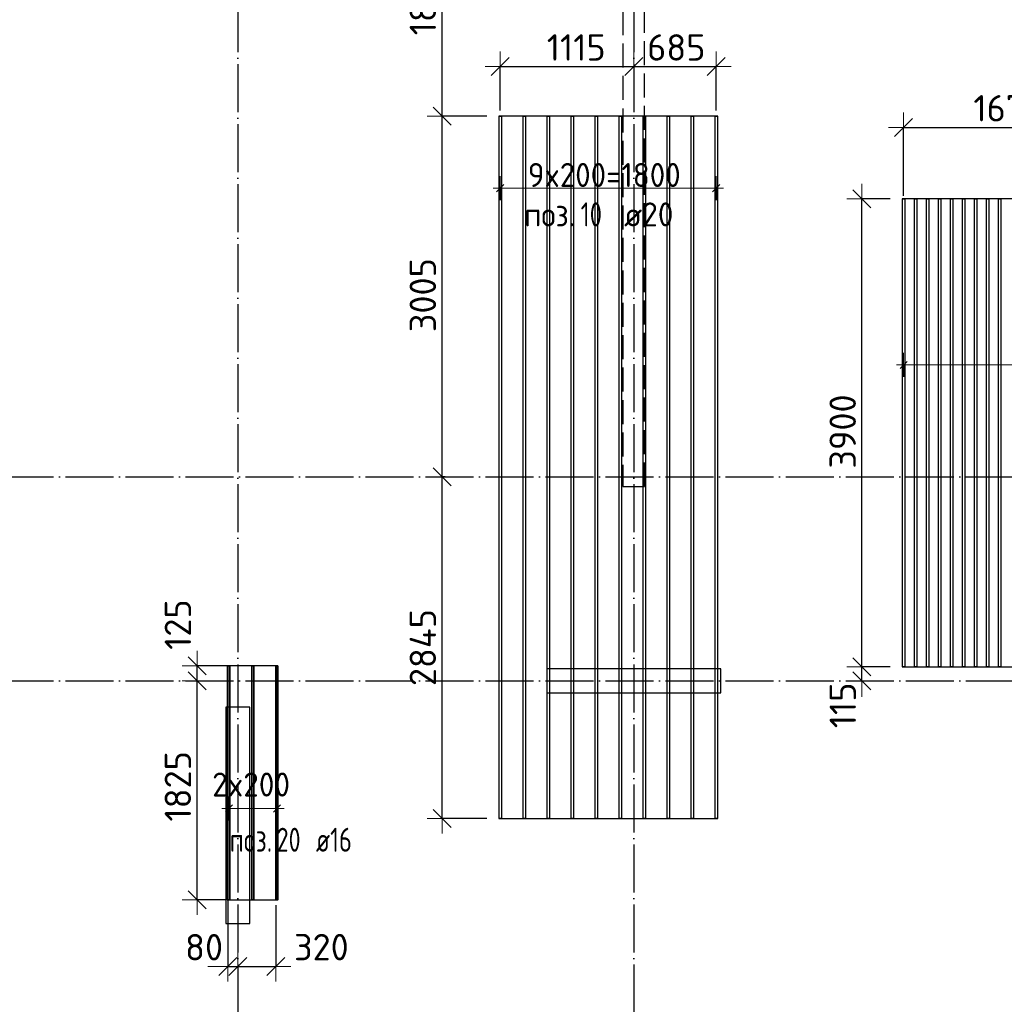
# Model space of a CAD drawing. Header units: millimetres. Extents: x 13527 to 139154, y -122592 to 61893.
# Tile 26 of 130: x 97823 to 106028, y -55994 to -47791. Entities that reach past the tile are written whole.
import ezdxf

# ---------------------------------------------------------------- set-up
doc = ezdxf.new("R2010")
doc.units = ezdxf.units.MM
doc.header["$PDMODE"] = 65
for name, pattern in [('______11', [500, 400, -50, 0, -50]), ('______2', [270, 200, -70]), ('______5', [1100, 800, -100, 100, -100])]:
    doc.linetypes.add(name, pattern=pattern)
doc.layers.add('Арм.стержн.Доп. Арм ниж.зоны У', color=7, linetype='Continuous', lineweight=35, true_color=0x1cff1c)
doc.layers.add('Осевая линия_ общее', color=7, linetype='______5', lineweight=13, true_color=0xa0a0a0)
for name, color, linetype, lineweight in [('Колонна (1)', 7, 'Continuous', 35), ('Колонна (2)', 7, 'Continuous', 35), ('Размерная линия_ общее', 7, 'Continuous', 13), ('Стена_ общее', 7, 'Continuous', 35)]:
    doc.layers.add(name, color=color, linetype=linetype, lineweight=lineweight)
doc.styles.add('ISOCPEUR', font='isocpeur.ttf')
doc.dimstyles.new('DIMSTYLE_3', dxfattribs={"dimtxt": 220, "dimasz": 250, "dimexe": 0, "dimexo": 0, "dimgap": 110, "dimtad": 2, "dimdec": 0, "dimrnd": 5, "dimzin": 12, "dimdsep": 46, "dimtxsty": 'ISOCPEUR', "dimblk1": 'ALL_ML_STRICH', "dimblk2": 'ALL_ML_STRICH', "dimsah": 1, "dimcen": 0, "dimclrd": 7, "dimclre": 256, "dimclrt": 7, "dimadec": 0, "dimazin": 0, "dimtfac": 1, "dimtdec": 0, "dimtix": 1, "dimtmove": 2, "dimatfit": 3, "dimfxl": 0, "dimtvp": 1.2, "dimtzin": 0, "dimlwd": 0, "dimlwe": -3, "dimarcsym": 0})
doc.dimstyles.new('DIMSTYLE_5', dxfattribs={"dimtxt": 220, "dimasz": 250, "dimexe": 0, "dimexo": 0, "dimgap": 110, "dimtad": 2, "dimdec": 0, "dimrnd": 5, "dimzin": 12, "dimdsep": 46, "dimtxsty": 'ISOCPEUR', "dimblk1": 'ALL_ML_STRICH', "dimblk2": 'ALL_ML_STRICH', "dimsah": 1, "dimcen": 0, "dimclrd": 7, "dimclre": 256, "dimclrt": 7, "dimadec": 0, "dimazin": 0, "dimtfac": 1, "dimtdec": 0, "dimtix": 1, "dimtmove": 2, "dimatfit": 3, "dimfxl": 0, "dimtzin": 0, "dimlwd": 0, "dimlwe": -3, "dimarcsym": 0})

# ---------------------------------------------------------------- blocks, each defined once
blk = doc.blocks.new('СЛОЖНЫЙ_ОБЪЕКТ_3')
at = {"layer": 'Колонна (1)', "color": 9, "lineweight": -3, "true_color": 0xc7c7c7, "transparency": 33554687}
for p, q in [((99540, -53520), (99540, -55320)), ((99740, -53520), (99540, -53520)), ((99740, -55320), (99740, -53520)), ((99540, -55320), (99740, -55320))]:
    blk.add_line(p, q, dxfattribs=at)
at = {"layer": 'Колонна (2)', "color": 9, "lineweight": -3, "true_color": 0xc7c7c7, "transparency": 33554687}
for p, q in [((102215, -53200), (102215, -53400)), ((103665, -53200), (102215, -53200)), ((103665, -53400), (103665, -53200)), ((102215, -53400), (103665, -53400))]:
    blk.add_line(p, q, dxfattribs=at)
at = {"layer": 'Стена_ общее', "color": 9, "linetype": '______2', "lineweight": -3, "true_color": 0xc7c7c7, "transparency": 33554687}
for p, q in [((102850, -46100), (102850, -51680)), ((103030, -51680), (103030, -46100)), ((102850, -51680), (103030, -51680))]:
    blk.add_line(p, q, dxfattribs=at)
blk = doc.blocks.new('ALL_ML_STRICH')
at = {"color": 0, "linetype": 'ByBlock', "lineweight": -2}
for p, q in [((0, -0.5), (0, 0.5)), ((-1, 0), (0.5, 0)), ((-0.3, -0.3), (0.3, 0.3))]:
    blk.add_line(p, q, dxfattribs=at)
blk = doc.blocks.new('*D225')
at = {"layer": 'DEFPOINTS', "color": 7, "linetype": 'Continuous', "lineweight": 13, "transparency": 33554687}
for p in [(101468.4, -51600), (101342.2, -54444.9), (101814.5, -54444.9)]:
    blk.add_point(p, dxfattribs=at)
at = {"layer": 'Размерная линия_ общее', "color": 253, "linetype": 'Continuous', "lineweight": -2, "true_color": 0xa0a0a0, "transparency": 33554687}
for p, q in [((101368.4, -51600), (101342.2, -51600)), ((101714.5, -54444.9), (101342.2, -54444.9))]:
    blk.add_line(p, q, dxfattribs=at)
at = {"layer": 'Размерная линия_ общее', "color": 7, "linetype": 'Continuous', "lineweight": -2, "transparency": 33554687}
blk.add_line((101342.2, -54444.9), (101342.2, -51600), dxfattribs=at)
at = {"layer": 'Размерная линия_ общее', "color": 7, "linetype": 'Continuous', "lineweight": 13, "transparency": 33554687, "xscale": 250, "yscale": 250, "zscale": 250}
for p, rotation in [((101342.2, -51600), 90), ((101342.2, -54444.9), 270)]:
    blk.add_blockref('ALL_ML_STRICH', p, dxfattribs=dict(at, rotation=rotation))
at = {"layer": 'Размерная линия_ общее', "color": 7, "linetype": 'Continuous', "lineweight": 13, "transparency": 33554687, "insert": (101182.2, -53022.4), "char_height": 220, "width": 880, "attachment_point": 5, "rotation": 90, "style": 'ISOCPEUR'}
blk.add_mtext('\\A1;{2845}', dxfattribs=at)
blk = doc.blocks.new('*D226')
at = {"layer": 'DEFPOINTS', "color": 7, "linetype": 'Continuous', "lineweight": 13, "transparency": 33554687}
for p in [(101814.5, -48594.9), (101342.2, -51600), (101468.4, -51600)]:
    blk.add_point(p, dxfattribs=at)
at = {"layer": 'Размерная линия_ общее', "color": 253, "linetype": 'Continuous', "lineweight": -2, "true_color": 0xa0a0a0, "transparency": 33554687}
for p, q in [((101714.5, -48594.9), (101342.2, -48594.9)), ((101368.4, -51600), (101342.2, -51600))]:
    blk.add_line(p, q, dxfattribs=at)
at = {"layer": 'Размерная линия_ общее', "color": 7, "linetype": 'Continuous', "lineweight": -2, "transparency": 33554687}
blk.add_line((101342.2, -51600), (101342.2, -48594.9), dxfattribs=at)
at = {"layer": 'Размерная линия_ общее', "color": 7, "linetype": 'Continuous', "lineweight": 13, "transparency": 33554687, "xscale": 250, "yscale": 250, "zscale": 250}
for p, rotation in [((101342.2, -48594.9), 90), ((101342.2, -51600), 270)]:
    blk.add_blockref('ALL_ML_STRICH', p, dxfattribs=dict(at, rotation=rotation))
at = {"layer": 'Размерная линия_ общее', "color": 7, "linetype": 'Continuous', "lineweight": 13, "transparency": 33554687, "insert": (101182.2, -50086.4), "char_height": 220, "width": 880, "attachment_point": 5, "rotation": 90, "style": 'ISOCPEUR'}
blk.add_mtext('\\A1;{3005}', dxfattribs=at)
blk = doc.blocks.new('*D227')
at = {"layer": 'DEFPOINTS', "color": 7, "linetype": 'Continuous', "lineweight": 13, "transparency": 33554687}
for p in [(101888, -46711.7), (101342.2, -48594.9), (101814.5, -48594.9)]:
    blk.add_point(p, dxfattribs=at)
at = {"layer": 'Размерная линия_ общее', "color": 253, "linetype": 'Continuous', "lineweight": -2, "true_color": 0xa0a0a0, "transparency": 33554687}
for p, q in [((101788, -46711.7), (101342.2, -46711.7)), ((101714.5, -48594.9), (101342.2, -48594.9))]:
    blk.add_line(p, q, dxfattribs=at)
at = {"layer": 'Размерная линия_ общее', "color": 7, "linetype": 'Continuous', "lineweight": -2, "transparency": 33554687}
blk.add_line((101342.2, -48594.9), (101342.2, -46711.7), dxfattribs=at)
at = {"layer": 'Размерная линия_ общее', "color": 7, "linetype": 'Continuous', "lineweight": 13, "transparency": 33554687, "xscale": 250, "yscale": 250, "zscale": 250}
for p, rotation in [((101342.2, -46711.7), 90), ((101342.2, -48594.9), 270)]:
    blk.add_blockref('ALL_ML_STRICH', p, dxfattribs=dict(at, rotation=rotation))
at = {"layer": 'Размерная линия_ общее', "color": 7, "linetype": 'Continuous', "lineweight": 13, "transparency": 33554687, "insert": (101182.2, -47620.3), "char_height": 220, "width": 880, "attachment_point": 5, "rotation": 90, "style": 'ISOCPEUR'}
blk.add_mtext('\\A1;{1885}', dxfattribs=at)
blk = doc.blocks.new('*D231')
at = {"layer": 'DEFPOINTS', "color": 7, "linetype": 'Continuous', "lineweight": 13, "transparency": 33554687}
for p in [(105176.5, -53183.2), (104840.9, -53300), (104942.6, -53300)]:
    blk.add_point(p, dxfattribs=at)
at = {"layer": 'Размерная линия_ общее', "color": 253, "linetype": 'Continuous', "lineweight": -2, "true_color": 0xa0a0a0, "transparency": 33554687}
for p, q in [((105076.5, -53183.2), (104840.9, -53183.2)), ((104842.6, -53300), (104840.9, -53300))]:
    blk.add_line(p, q, dxfattribs=at)
at = {"layer": 'Размерная линия_ общее', "color": 7, "linetype": 'Continuous', "lineweight": -2, "transparency": 33554687}
blk.add_line((104840.9, -53300), (104840.9, -53183.2), dxfattribs=at)
at = {"layer": 'Размерная линия_ общее', "color": 7, "linetype": 'Continuous', "lineweight": 13, "transparency": 33554687, "xscale": 250, "yscale": 250, "zscale": 250}
for p, rotation in [((104840.9, -53300), 270), ((104840.9, -53183.2), 90)]:
    blk.add_blockref('ALL_ML_STRICH', p, dxfattribs=dict(at, rotation=rotation))
at = {"layer": 'Размерная линия_ общее', "color": 7, "linetype": 'Continuous', "lineweight": 13, "transparency": 33554687, "insert": (104681.7, -53503.7), "char_height": 220, "width": 660, "attachment_point": 5, "rotation": 90, "style": 'ISOCPEUR'}
blk.add_mtext('\\A1;{115}', dxfattribs=at)
blk = doc.blocks.new('*D232')
at = {"layer": 'DEFPOINTS', "color": 7, "linetype": 'Continuous', "lineweight": 13, "transparency": 33554687}
for p in [(105176.5, -49283.2), (104840.9, -53183.2), (105176.5, -53183.2)]:
    blk.add_point(p, dxfattribs=at)
at = {"layer": 'Размерная линия_ общее', "color": 253, "linetype": 'Continuous', "lineweight": -2, "true_color": 0xa0a0a0, "transparency": 33554687}
for p, q in [((105076.5, -49283.2), (104840.9, -49283.2)), ((105076.5, -53183.2), (104840.9, -53183.2))]:
    blk.add_line(p, q, dxfattribs=at)
at = {"layer": 'Размерная линия_ общее', "color": 7, "linetype": 'Continuous', "lineweight": -2, "transparency": 33554687}
blk.add_line((104840.9, -53183.2), (104840.9, -49283.2), dxfattribs=at)
at = {"layer": 'Размерная линия_ общее', "color": 7, "linetype": 'Continuous', "lineweight": 13, "transparency": 33554687, "xscale": 250, "yscale": 250, "zscale": 250}
for p, rotation in [((104840.9, -49283.2), 90), ((104840.9, -53183.2), 270)]:
    blk.add_blockref('ALL_ML_STRICH', p, dxfattribs=dict(at, rotation=rotation))
at = {"layer": 'Размерная линия_ общее', "color": 7, "linetype": 'Continuous', "lineweight": 13, "transparency": 33554687, "insert": (104680.9, -51222.2), "char_height": 220, "width": 880, "attachment_point": 5, "rotation": 90, "style": 'ISOCPEUR'}
blk.add_mtext('\\A1;{3900}', dxfattribs=at)
blk = doc.blocks.new('*D246')
at = {"layer": 'DEFPOINTS', "color": 7, "linetype": 'Continuous', "lineweight": 13, "transparency": 33554687}
for p in [(105189, -48689.5), (106860, -48680.7), (105189, -49359.5)]:
    blk.add_point(p, dxfattribs=at)
at = {"layer": 'Размерная линия_ общее', "color": 253, "linetype": 'Continuous', "lineweight": -2, "true_color": 0xa0a0a0, "transparency": 33554687}
for p, q in [((105189, -49259.5), (105189, -48689.5)), ((106860, -48689.5), (106860, -48689.5))]:
    blk.add_line(p, q, dxfattribs=at)
at = {"layer": 'Размерная линия_ общее', "color": 7, "linetype": 'Continuous', "lineweight": -2, "transparency": 33554687}
blk.add_line((105189, -48689.5), (106860, -48689.5), dxfattribs=at)
at = {"layer": 'Размерная линия_ общее', "color": 7, "linetype": 'Continuous', "lineweight": 13, "transparency": 33554687, "xscale": 250, "yscale": 250, "zscale": 250, "rotation": 180}
blk.add_blockref('ALL_ML_STRICH', (105189, -48689.5), dxfattribs=at)
at = {"layer": 'Размерная линия_ общее', "color": 7, "linetype": 'Continuous', "lineweight": 13, "transparency": 33554687, "xscale": 250, "yscale": 250, "zscale": 250}
blk.add_blockref('ALL_ML_STRICH', (106860, -48689.5), dxfattribs=at)
at = {"layer": 'Размерная линия_ общее', "color": 7, "linetype": 'Continuous', "lineweight": 13, "transparency": 33554687, "insert": (106057.5, -48529.5), "char_height": 220, "width": 880, "attachment_point": 5, "style": 'ISOCPEUR'}
blk.add_mtext('\\A1;{1670}', dxfattribs=at)
blk = doc.blocks.new('*D254')
at = {"layer": 'DEFPOINTS', "color": 7, "linetype": 'Continuous', "lineweight": 13, "transparency": 33554687}
for p in [(102940, -48156.5), (101827, -48182.6), (101827, -48648.9)]:
    blk.add_point(p, dxfattribs=at)
at = {"layer": 'Размерная линия_ общее', "color": 253, "linetype": 'Continuous', "lineweight": -2, "true_color": 0xa0a0a0, "transparency": 33554687}
for p, q in [((101827, -48548.9), (101827, -48182.6)), ((102940, -48182.6), (102940, -48182.6))]:
    blk.add_line(p, q, dxfattribs=at)
at = {"layer": 'Размерная линия_ общее', "color": 7, "linetype": 'Continuous', "lineweight": -2, "transparency": 33554687}
blk.add_line((101827, -48182.6), (102940, -48182.6), dxfattribs=at)
at = {"layer": 'Размерная линия_ общее', "color": 7, "linetype": 'Continuous', "lineweight": 13, "transparency": 33554687, "xscale": 250, "yscale": 250, "zscale": 250, "rotation": 180}
blk.add_blockref('ALL_ML_STRICH', (101827, -48182.6), dxfattribs=at)
at = {"layer": 'Размерная линия_ общее', "color": 7, "linetype": 'Continuous', "lineweight": 13, "transparency": 33554687, "xscale": 250, "yscale": 250, "zscale": 250}
blk.add_blockref('ALL_ML_STRICH', (102940, -48182.6), dxfattribs=at)
at = {"layer": 'Размерная линия_ общее', "color": 7, "linetype": 'Continuous', "lineweight": 13, "transparency": 33554687, "insert": (102460.5, -48022.6), "char_height": 220, "width": 880, "attachment_point": 5, "style": 'ISOCPEUR'}
blk.add_mtext('\\A1;{1115}', dxfattribs=at)
blk = doc.blocks.new('*D255')
at = {"layer": 'DEFPOINTS', "color": 7, "linetype": 'Continuous', "lineweight": 13, "transparency": 33554687}
for p in [(102940, -48156.5), (102940, -48182.6), (103627, -48648.9)]:
    blk.add_point(p, dxfattribs=at)
at = {"layer": 'Размерная линия_ общее', "color": 253, "linetype": 'Continuous', "lineweight": -2, "true_color": 0xa0a0a0, "transparency": 33554687}
for p, q in [((102940, -48182.6), (102940, -48182.6)), ((103627, -48548.9), (103627, -48182.6))]:
    blk.add_line(p, q, dxfattribs=at)
at = {"layer": 'Размерная линия_ общее', "color": 7, "linetype": 'Continuous', "lineweight": -2, "transparency": 33554687}
blk.add_line((102940, -48182.6), (103627, -48182.6), dxfattribs=at)
at = {"layer": 'Размерная линия_ общее', "color": 7, "linetype": 'Continuous', "lineweight": 13, "transparency": 33554687, "xscale": 250, "yscale": 250, "zscale": 250, "rotation": 180}
blk.add_blockref('ALL_ML_STRICH', (102940, -48182.6), dxfattribs=at)
at = {"layer": 'Размерная линия_ общее', "color": 7, "linetype": 'Continuous', "lineweight": 13, "transparency": 33554687, "xscale": 250, "yscale": 250, "zscale": 250}
blk.add_blockref('ALL_ML_STRICH', (103627, -48182.6), dxfattribs=at)
at = {"layer": 'Размерная линия_ общее', "color": 7, "linetype": 'Continuous', "lineweight": 13, "transparency": 33554687, "insert": (103294.5, -48022.6), "char_height": 220, "width": 660, "attachment_point": 5, "style": 'ISOCPEUR'}
blk.add_mtext('\\A1;{685}', dxfattribs=at)
blk = doc.blocks.new('*D260')
at = {"layer": 'DEFPOINTS', "color": 7, "linetype": 'Continuous', "lineweight": 13, "transparency": 33554687}
for p in [(99295.1, -53300), (99300.8, -55123.3), (99640, -55123.3)]:
    blk.add_point(p, dxfattribs=at)
at = {"layer": 'Размерная линия_ общее', "color": 253, "linetype": 'Continuous', "lineweight": -2, "true_color": 0xa0a0a0, "transparency": 33554687}
for p, q in [((99300.8, -53300), (99300.8, -53300)), ((99540, -55123.3), (99300.8, -55123.3))]:
    blk.add_line(p, q, dxfattribs=at)
at = {"layer": 'Размерная линия_ общее', "color": 7, "linetype": 'Continuous', "lineweight": -2, "transparency": 33554687}
blk.add_line((99300.8, -55123.3), (99300.8, -53300), dxfattribs=at)
at = {"layer": 'Размерная линия_ общее', "color": 7, "linetype": 'Continuous', "lineweight": 13, "transparency": 33554687, "xscale": 250, "yscale": 250, "zscale": 250}
for p, rotation in [((99300.8, -53300), 90), ((99300.8, -55123.3), 270)]:
    blk.add_blockref('ALL_ML_STRICH', p, dxfattribs=dict(at, rotation=rotation))
at = {"layer": 'Размерная линия_ общее', "color": 7, "linetype": 'Continuous', "lineweight": 13, "transparency": 33554687, "insert": (99140.8, -54178.6), "char_height": 220, "width": 880, "attachment_point": 5, "rotation": 90, "style": 'ISOCPEUR'}
blk.add_mtext('\\A1;{1825}', dxfattribs=at)
blk = doc.blocks.new('*D261')
at = {"layer": 'DEFPOINTS', "color": 7, "linetype": 'Continuous', "lineweight": 13, "transparency": 33554687}
for p in [(99685.5, -53173.3), (99295.1, -53300), (99300.8, -53300)]:
    blk.add_point(p, dxfattribs=at)
at = {"layer": 'Размерная линия_ общее', "color": 253, "linetype": 'Continuous', "lineweight": -2, "true_color": 0xa0a0a0, "transparency": 33554687}
for p, q in [((99585.5, -53173.3), (99300.8, -53173.3)), ((99300.8, -53300), (99300.8, -53300))]:
    blk.add_line(p, q, dxfattribs=at)
at = {"layer": 'Размерная линия_ общее', "color": 7, "linetype": 'Continuous', "lineweight": -2, "transparency": 33554687}
blk.add_line((99300.8, -53300), (99300.8, -53173.3), dxfattribs=at)
at = {"layer": 'Размерная линия_ общее', "color": 7, "linetype": 'Continuous', "lineweight": 13, "transparency": 33554687, "xscale": 250, "yscale": 250, "zscale": 250}
for p, rotation in [((99300.8, -53173.3), 90), ((99300.8, -53300), 270)]:
    blk.add_blockref('ALL_ML_STRICH', p, dxfattribs=dict(at, rotation=rotation))
at = {"layer": 'Размерная линия_ общее', "color": 7, "linetype": 'Continuous', "lineweight": 13, "transparency": 33554687, "insert": (99140.9, -52831), "char_height": 220, "width": 660, "attachment_point": 5, "rotation": 90, "style": 'ISOCPEUR'}
blk.add_mtext('\\A1;{125}', dxfattribs=at)
blk = doc.blocks.new('*D262')
at = {"layer": 'DEFPOINTS', "color": 7, "linetype": 'Continuous', "lineweight": 13, "transparency": 33554687}
for p in [(99558.4, -55021.9), (99558.4, -55678.9), (99640, -55668.1)]:
    blk.add_point(p, dxfattribs=at)
at = {"layer": 'Размерная линия_ общее', "color": 253, "linetype": 'Continuous', "lineweight": -2, "true_color": 0xa0a0a0, "transparency": 33554687}
for p, q in [((99558.4, -55121.9), (99558.4, -55678.9)), ((99640, -55678.9), (99640, -55678.9))]:
    blk.add_line(p, q, dxfattribs=at)
at = {"layer": 'Размерная линия_ общее', "color": 7, "linetype": 'Continuous', "lineweight": -2, "transparency": 33554687}
blk.add_line((99558.4, -55678.9), (99640, -55678.9), dxfattribs=at)
at = {"layer": 'Размерная линия_ общее', "color": 7, "linetype": 'Continuous', "lineweight": 13, "transparency": 33554687, "xscale": 250, "yscale": 250, "zscale": 250}
blk.add_blockref('ALL_ML_STRICH', (99640, -55678.9), dxfattribs=at)
at = {"layer": 'Размерная линия_ общее', "color": 7, "linetype": 'Continuous', "lineweight": 13, "transparency": 33554687, "xscale": 250, "yscale": 250, "zscale": 250, "rotation": 180}
blk.add_blockref('ALL_ML_STRICH', (99558.4, -55678.9), dxfattribs=at)
at = {"layer": 'Размерная линия_ общее', "color": 7, "linetype": 'Continuous', "lineweight": 13, "transparency": 33554687, "insert": (99358.9, -55518.4), "char_height": 220, "width": 440, "attachment_point": 5, "style": 'ISOCPEUR'}
blk.add_mtext('\\A1;{80}', dxfattribs=at)
blk = doc.blocks.new('*D263')
at = {"layer": 'DEFPOINTS', "color": 7, "linetype": 'Continuous', "lineweight": 13, "transparency": 33554687}
for p in [(99958.4, -55068.3), (99640, -55668.1), (99640, -55678.9)]:
    blk.add_point(p, dxfattribs=at)
at = {"layer": 'Размерная линия_ общее', "color": 253, "linetype": 'Continuous', "lineweight": -2, "true_color": 0xa0a0a0, "transparency": 33554687}
for p, q in [((99958.4, -55168.3), (99958.4, -55678.9)), ((99640, -55678.9), (99640, -55678.9))]:
    blk.add_line(p, q, dxfattribs=at)
at = {"layer": 'Размерная линия_ общее', "color": 7, "linetype": 'Continuous', "lineweight": -2, "transparency": 33554687}
blk.add_line((99640, -55678.9), (99958.4, -55678.9), dxfattribs=at)
at = {"layer": 'Размерная линия_ общее', "color": 7, "linetype": 'Continuous', "lineweight": 13, "transparency": 33554687, "xscale": 250, "yscale": 250, "zscale": 250, "rotation": 180}
blk.add_blockref('ALL_ML_STRICH', (99640, -55678.9), dxfattribs=at)
at = {"layer": 'Размерная линия_ общее', "color": 7, "linetype": 'Continuous', "lineweight": 13, "transparency": 33554687, "xscale": 250, "yscale": 250, "zscale": 250}
blk.add_blockref('ALL_ML_STRICH', (99958.4, -55678.9), dxfattribs=at)
at = {"layer": 'Размерная линия_ общее', "color": 7, "linetype": 'Continuous', "lineweight": 13, "transparency": 33554687, "insert": (100336.6, -55517.8), "char_height": 220, "width": 660, "attachment_point": 5, "style": 'ISOCPEUR'}
blk.add_mtext('\\A1;{320}', dxfattribs=at)

msp = doc.modelspace()

# ---------------------------------------------------------------- linework, layer by layer
at = {"layer": 'Арм.стержн.Доп. Арм ниж.зоны У', "color": 253, "linetype": 'Continuous', "lineweight": -3, "true_color": 0xa0a0a0, "transparency": 33554687}
for p, q in [((101827, -49195.1), (101827, -49095.1)), ((103627, -49195.1), (103627, -49095.1)), ((101827, -49195.1), (101827, -49295.1)), ((103627, -49195.1), (103627, -49295.1)), ((105189, -50667.8), (105189, -50567.8)), ((105189, -50667.8), (105189, -50767.8)), ((99566.4, -54363.3), (99566.4, -54263.3)), ((99966.4, -54363.3), (99966.4, -54263.3)), ((99566.4, -54363.3), (99566.4, -54463.3)), ((99966.4, -54363.3), (99966.4, -54463.3))]:
    msp.add_line(p, q, dxfattribs=at)
at = {"layer": 'Арм.стержн.Доп. Арм ниж.зоны У', "color": 7, "linetype": 'Continuous', "lineweight": 13, "transparency": 33554687}
for p, q in [((101827, -49195.1), (101767, -49195.1)), ((103627, -49195.1), (103687, -49195.1)), ((105189, -50667.8), (105129, -50667.8)), ((99566.4, -54363.3), (99506.4, -54363.3)), ((99566.4, -54363.3), (99966.4, -54363.3)), ((99966.4, -54363.3), (100026.4, -54363.3))]:
    msp.add_line(p, q, dxfattribs=at)
at = {"layer": 'Арм.стержн.Доп. Арм ниж.зоны У', "color": 7, "linetype": 'Continuous', "lineweight": 25, "transparency": 33554687}
for p, q in [((101797, -49225.1), (101857, -49165.1)), ((103597, -49225.1), (103657, -49165.1)), ((105159, -50697.8), (105219, -50637.8)), ((99536.4, -54393.3), (99596.4, -54333.3)), ((99936.4, -54393.3), (99996.4, -54333.3))]:
    msp.add_line(p, q, dxfattribs=at)
at = {"layer": 'Арм.стержн.Доп. Арм ниж.зоны У', "color": 52, "linetype": 'Continuous', "lineweight": 25, "transparency": 33554687}
for points in [[(103639.5, -54444.9), (103639.5, -48594.9), (101814.5, -48594.9), (101814.5, -54444.9), (103639.5, -54444.9)], [(108401.5, -53183.2), (108401.5, -49283.2), (105176.5, -49283.2), (105176.5, -53183.2), (108401.5, -53183.2)], [(99966.4, -55123.3), (99966.4, -53173.3), (99550.4, -53173.3), (99550.4, -55123.3), (99966.4, -55123.3)]]:
    msp.add_lwpolyline(points, dxfattribs=at)
at = {"layer": 'Арм.стержн.Доп. Арм ниж.зоны У', "color": 7, "linetype": 'Continuous', "lineweight": 25, "transparency": 33554687}
for points in [[(101817, -54444.9), (101817, -48594.9), (101837, -48594.9), (101837, -54444.9), (101817, -54444.9)], [(102017, -54444.9), (102017, -48594.9), (102037, -48594.9), (102037, -54444.9), (102017, -54444.9)], [(102217, -54444.9), (102217, -48594.9), (102237, -48594.9), (102237, -54444.9), (102217, -54444.9)], [(102417, -54444.9), (102417, -48594.9), (102437, -48594.9), (102437, -54444.9), (102417, -54444.9)], [(102617, -54444.9), (102617, -48594.9), (102637, -48594.9), (102637, -54444.9), (102617, -54444.9)], [(102817, -54444.9), (102817, -48594.9), (102837, -48594.9), (102837, -54444.9), (102817, -54444.9)], [(103017, -54444.9), (103017, -48594.9), (103037, -48594.9), (103037, -54444.9), (103017, -54444.9)], [(103217, -54444.9), (103217, -48594.9), (103237, -48594.9), (103237, -54444.9), (103217, -54444.9)], [(103417, -54444.9), (103417, -48594.9), (103437, -48594.9), (103437, -54444.9), (103417, -54444.9)], [(103617, -54444.9), (103617, -48594.9), (103637, -48594.9), (103637, -54444.9), (103617, -54444.9)], [(105179, -53183.2), (105179, -49283.2), (105199, -49283.2), (105199, -53183.2), (105179, -53183.2)], [(105279, -53183.2), (105279, -49283.2), (105299, -49283.2), (105299, -53183.2), (105279, -53183.2)], [(105379, -53183.2), (105379, -49283.2), (105399, -49283.2), (105399, -53183.2), (105379, -53183.2)], [(105479, -53183.2), (105479, -49283.2), (105499, -49283.2), (105499, -53183.2), (105479, -53183.2)], [(105579, -53183.2), (105579, -49283.2), (105599, -49283.2), (105599, -53183.2), (105579, -53183.2)], [(105679, -53183.2), (105679, -49283.2), (105699, -49283.2), (105699, -53183.2), (105679, -53183.2)], [(105779, -53183.2), (105779, -49283.2), (105799, -49283.2), (105799, -53183.2), (105779, -53183.2)], [(105879, -53183.2), (105879, -49283.2), (105899, -49283.2), (105899, -53183.2), (105879, -53183.2)], [(105979, -53183.2), (105979, -49283.2), (105999, -49283.2), (105999, -53183.2), (105979, -53183.2)]]:
    msp.add_lwpolyline(points, dxfattribs=at)
at = {"layer": 'Арм.стержн.Доп. Арм ниж.зоны У', "color": 7, "linetype": 'Continuous', "lineweight": 13, "transparency": 33554687}
for points in [[(101827, -49195.1), (101957, -49195.1), (101957, -49195.1), (101957, -49195.1), (101957, -49195.1), (103497, -49195.1), (103497, -49195.1), (103627, -49195.1)], [(105189, -50667.8), (105949, -50667.8), (105949, -50667.8), (105949, -50667.8), (105949, -50667.8), (107629, -50667.8), (107629, -50667.8), (108389, -50667.8)]]:
    msp.add_lwpolyline(points, dxfattribs=at)
at = {"layer": 'Арм.стержн.Доп. Арм ниж.зоны У', "color": 7, "linetype": 'Continuous', "lineweight": 35, "transparency": 33554687}
for points in [[(99574.4, -53173.3), (99574.4, -55123.3), (99558.4, -55123.3), (99558.4, -53173.3), (99574.4, -53173.3)], [(99774.4, -53173.3), (99774.4, -55123.3), (99758.4, -55123.3), (99758.4, -53173.3), (99774.4, -53173.3)], [(99974.4, -53173.3), (99974.4, -55123.3), (99958.4, -55123.3), (99958.4, -53173.3), (99974.4, -53173.3)]]:
    msp.add_lwpolyline(points, dxfattribs=at)
at = {"layer": 'Осевая линия_ общее', "color": 253, "linetype": '______11', "lineweight": -3, "true_color": 0xa0a0a0, "transparency": 33554687}
for p, q in [((99640, -43660), (99640, -61877.9)), ((102940, -43660), (102940, -61877.9)), ((75200, -51600), (119325.4, -51600)), ((75200, -53300), (119325.4, -53300))]:
    msp.add_line(p, q, dxfattribs=at)

# ---------------------------------------------------------------- block references
at = {"layer": 'Стена_ общее', "color": 9, "linetype": '______2', "lineweight": -3, "true_color": 0xc7c7c7, "transparency": 33554687}
msp.add_blockref('СЛОЖНЫЙ_ОБЪЕКТ_3', (0, 0), dxfattribs=at)

# ---------------------------------------------------------------- texts
at = {"layer": 'Арм.стержн.Доп. Арм ниж.зоны У', "color": 7, "linetype": 'Continuous', "lineweight": 13, "transparency": 33554687, "char_height": 200, "attachment_point": 7, "style": 'ISOCPEUR'}
for s, insert, width in [('\\W0.94;9x200=1800', (102057, -49185.1), 1453.373), ('\\W0.95;2x200', (99426.4, -54263.3), 793.963)]:
    msp.add_mtext(s, dxfattribs=dict(at, insert=insert, width=width))
at = {"layer": 'Арм.стержн.Доп. Арм ниж.зоны У', "color": 7, "linetype": 'Continuous', "lineweight": 25, "transparency": 33554687, "char_height": 200, "attachment_point": 7, "style": 'ISOCPEUR'}
for s, insert, width in [('\\W0.75;10', (102497.6, -49513.6), 314.854), ('\\W0.95; ø20 ', (102737.6, -49513.6), 794.384), ('\\W0.92;поз.', (102027.6, -49513.6), 561.646), ('\\W0.73;20', (99963.7, -54723.3), 306.007), ('\\W0.74; ø16 ', (100197, -54723.3), 624.254), ('\\W0.77;поз.', (99572, -54723.3), 468.039)]:
    msp.add_mtext(s, dxfattribs=dict(at, insert=insert, width=width))

# ---------------------------------------------------------------- dimensions: what is measured, and where the dimension line sits
at = {"layer": 'Размерная линия_ общее', "color": 7, "linetype": 'Continuous', "lineweight": 13, "transparency": 33554687}
for base, p1, p2, dimstyle, picture, middle in [((101342.2, -46711.7), (101714.5, -48594.9), (101788, -46711.7), 'DIMSTYLE_5', '*D227', (101182.2, -47620.3)), ((101342.2, -48594.9), (101368.4, -51600), (101714.5, -48594.9), 'DIMSTYLE_5', '*D226', (101182.2, -50086.4)), ((104840.9, -49283.2), (105076.5, -53183.2), (105076.5, -49283.2), 'DIMSTYLE_5', '*D232', (104680.9, -51222.2)), ((101342.2, -51600), (101714.5, -54444.9), (101368.4, -51600), 'DIMSTYLE_5', '*D225', (101182.2, -53022.4)), ((99300.8, -53173.3), (99300.8, -53300), (99585.5, -53173.3), 'DIMSTYLE_3', '*D261', (99140.9, -52831)), ((104840.9, -53183.2), (104842.6, -53300), (105076.5, -53183.2), 'DIMSTYLE_3', '*D231', (104681.7, -53503.7)), ((99300.8, -53300), (99540, -55123.3), (99300.8, -53300), 'DIMSTYLE_5', '*D260', (99140.8, -54178.6))]:
    dim = msp.add_linear_dim(base=base, p1=p1, p2=p2, angle=90, dimstyle=dimstyle, override={"dimpost": '<>', "dimclrd": 7, "dimclre": 253, "dimclrt": 7, "dimlwd": 0, "dimlwe": 65533}, dxfattribs=at)
    dim.commit()
    dim.dimension.update_dxf_attribs({"geometry": picture, "text_midpoint": middle, "dimtype": 160})
for base, p1, p2, dimstyle, picture, middle in [((102940, -48182.6), (101827, -48548.9), (102940, -48182.6), 'DIMSTYLE_5', '*D254', (102460.5, -48022.6)), ((103627, -48182.6), (102940, -48182.6), (103627, -48548.9), 'DIMSTYLE_5', '*D255', (103294.5, -48022.6)), ((106860, -48689.5), (105189, -49259.5), (106860, -48689.5), 'DIMSTYLE_5', '*D246', (106057.5, -48529.5)), ((99640, -55678.9), (99558.4, -55121.9), (99640, -55678.9), 'DIMSTYLE_3', '*D262', (99358.9, -55518.4)), ((99958.4, -55678.9), (99640, -55678.9), (99958.4, -55168.3), 'DIMSTYLE_3', '*D263', (100336.6, -55517.8))]:
    dim = msp.add_linear_dim(base=base, p1=p1, p2=p2, dimstyle=dimstyle, override={"dimpost": '<>', "dimclrd": 7, "dimclre": 253, "dimclrt": 7, "dimlwd": 0, "dimlwe": 65533}, dxfattribs=at)
    dim.commit()
    dim.dimension.update_dxf_attribs({"geometry": picture, "text_midpoint": middle, "dimtype": 160})

doc.saveas('drawing.dxf')
